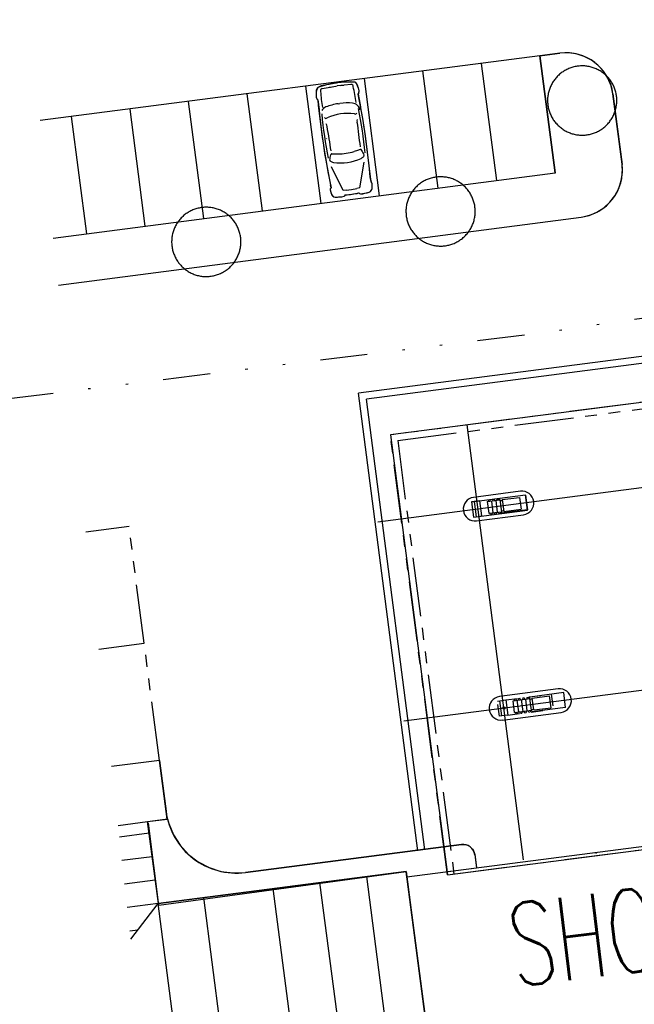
# Model space of a CAD drawing. Extents: x 446005 to 446745, y 447032 to 448234.
# Tile 52 of 127: x 446254 to 446280, y 447320 to 447361. Entities that reach past the tile are written whole.
import ezdxf

# ---------------------------------------------------------------- set-up
doc = ezdxf.new("R2010")
doc.units = 0
doc.header["$LTSCALE"] = 2
doc.header["$MEASUREMENT"] = 0
for name, pattern in [('ACAD_ISO07W100', [0.5, 0.25, -0.25]), ('AUSGEZOGEN', [0]), ('GETRENNTX3', [3.25, 1, -0.75, 0, -0.75, 0, -0.75]), ('PHANTOM', [2.5, 1.25, -0.25, 0.25, -0.25, 0.25, -0.25])]:
    doc.linetypes.add(name, pattern=pattern)
for name, color, linetype in [('DB-Autohof', 15, 'CONTINUOUS'), ('FBRTOP', 250, 'AUSGEZOGEN'), ('TELEKOM', 4, 'GETRENNTX3')]:
    doc.layers.add(name, color=color, linetype=linetype)
doc.styles.add('ROMANS', font='romans.shx', dxfattribs={"width": 0.8})

msp = doc.modelspace()

# ---------------------------------------------------------------- linework, layer by layer
at = {"layer": 'DB-Autohof', "linetype": 'Continuous'}
for p, q in [((446275.608, 447359.89), (446254.471, 447357.143)), ((446276.46, 447360.001), (446275.608, 447359.89)), ((446275.608, 447359.89), (446276.46, 447360.001)), ((446275.608, 447359.891), (446276.252, 447354.932)), ((446276.253, 447354.933), (446275.608, 447359.89)), ((446275.608, 447359.89), (446276.253, 447354.923)), ((446276.808, 447360.015), (446276.46, 447360.001)), ((446277.154, 447359.969), (446276.808, 447360.015)), ((446277.486, 447359.864), (446277.154, 447359.969)), ((446277.795, 447359.702), (446277.486, 447359.864)), ((446273.129, 447359.567), (446273.773, 447354.61)), ((446276.751, 447359.307), (446276.71, 447359.286)), ((446276.793, 447359.327), (446276.751, 447359.307)), ((446276.835, 447359.346), (446276.793, 447359.327)), ((446276.878, 447359.363), (446276.835, 447359.346)), ((446276.921, 447359.379), (446276.878, 447359.363)), ((446276.965, 447359.393), (446276.921, 447359.379)), ((446277.009, 447359.406), (446276.965, 447359.393)), ((446277.053, 447359.418), (446277.009, 447359.406)), ((446277.098, 447359.428), (446277.053, 447359.418)), ((446277.143, 447359.437), (446277.098, 447359.428)), ((446277.189, 447359.444), (446277.143, 447359.437)), ((446277.234, 447359.45), (446277.189, 447359.444)), ((446277.28, 447359.455), (446277.234, 447359.45)), ((446277.326, 447359.458), (446277.28, 447359.455)), ((446277.372, 447359.46), (446277.326, 447359.458)), ((446277.418, 447359.46), (446277.372, 447359.46)), ((446277.464, 447359.459), (446277.418, 447359.46)), ((446277.51, 447359.456), (446277.464, 447359.459)), ((446277.556, 447359.452), (446277.51, 447359.456)), ((446277.602, 447359.446), (446277.556, 447359.452)), ((446277.647, 447359.439), (446277.602, 447359.446)), ((446277.692, 447359.431), (446277.647, 447359.439)), ((446277.737, 447359.421), (446277.692, 447359.431)), ((446277.782, 447359.41), (446277.737, 447359.421)), ((446277.826, 447359.397), (446277.782, 447359.41)), ((446278.071, 447359.49), (446277.795, 447359.702)), ((446277.87, 447359.383), (446277.826, 447359.397)), ((446277.914, 447359.368), (446277.87, 447359.383)), ((446277.957, 447359.351), (446277.914, 447359.368)), ((446277.999, 447359.333), (446277.957, 447359.351)), ((446278.041, 447359.314), (446277.999, 447359.333)), ((446278.082, 447359.293), (446278.041, 447359.314)), ((446278.306, 447359.232), (446278.071, 447359.49)), ((446278.122, 447359.271), (446278.082, 447359.293)), ((446268.17, 447358.923), (446268.815, 447353.966)), ((446270.65, 447359.245), (446271.294, 447354.288)), ((446276.254, 447358.905), (446276.226, 447358.869)), ((446276.283, 447358.941), (446276.254, 447358.905)), ((446276.313, 447358.975), (446276.283, 447358.941)), ((446276.345, 447359.009), (446276.313, 447358.975)), ((446276.377, 447359.042), (446276.345, 447359.009)), ((446276.411, 447359.074), (446276.377, 447359.042)), ((446276.445, 447359.104), (446276.411, 447359.074)), ((446276.48, 447359.134), (446276.445, 447359.104)), ((446276.517, 447359.162), (446276.48, 447359.134)), ((446276.554, 447359.189), (446276.517, 447359.162)), ((446276.592, 447359.215), (446276.554, 447359.189)), ((446276.63, 447359.24), (446276.592, 447359.215)), ((446276.67, 447359.264), (446276.63, 447359.24)), ((446276.71, 447359.286), (446276.67, 447359.264)), ((446278.162, 447359.248), (446278.122, 447359.271)), ((446278.201, 447359.223), (446278.162, 447359.248)), ((446278.239, 447359.198), (446278.201, 447359.223)), ((446278.277, 447359.171), (446278.239, 447359.198)), ((446278.313, 447359.143), (446278.277, 447359.171)), ((446278.493, 447358.938), (446278.306, 447359.232)), ((446278.349, 447359.113), (446278.313, 447359.143)), ((446278.383, 447359.083), (446278.349, 447359.113)), ((446278.417, 447359.052), (446278.383, 447359.083)), ((446278.45, 447359.019), (446278.417, 447359.052)), ((446278.481, 447358.986), (446278.45, 447359.019)), ((446278.512, 447358.952), (446278.481, 447358.986)), ((446278.626, 447358.616), (446278.493, 447358.938)), ((446278.542, 447358.916), (446278.512, 447358.952)), ((446278.57, 447358.88), (446278.542, 447358.916)), ((446278.597, 447358.843), (446278.57, 447358.88)), ((446265.691, 447358.601), (446266.336, 447353.643)), ((446266.167, 447358.471), (446266.143, 447358.352)), ((446266.214, 447358.549), (446266.167, 447358.471)), ((446266.181, 447358.515), (446266.214, 447358.549)), ((446266.356, 447358.623), (446266.214, 447358.549)), ((446267.143, 447358.762), (446266.356, 447358.623)), ((446266.396, 447358.498), (446266.978, 447358.603)), ((446266.961, 447358.737), (446267.01, 447358.744)), ((446266.978, 447358.603), (446267.031, 447358.61)), ((446267.619, 447358.676), (446267.031, 447358.61)), ((446267.778, 447358.776), (446267.143, 447358.762)), ((446267.821, 447358.753), (446267.778, 447358.776)), ((446267.9, 447358.617), (446267.821, 447358.753)), ((446267.933, 447358.515), (446267.9, 447358.617)), ((446267.958, 447358.4), (446267.933, 447358.515)), ((446276.013, 447358.462), (446275.999, 447358.419)), ((446276.029, 447358.506), (446276.013, 447358.462)), ((446276.046, 447358.549), (446276.029, 447358.506)), ((446276.064, 447358.591), (446276.046, 447358.549)), ((446276.083, 447358.633), (446276.064, 447358.591)), ((446276.104, 447358.674), (446276.083, 447358.633)), ((446276.126, 447358.714), (446276.104, 447358.674)), ((446276.149, 447358.754), (446276.126, 447358.714)), ((446276.173, 447358.793), (446276.149, 447358.754)), ((446276.199, 447358.831), (446276.173, 447358.793)), ((446276.226, 447358.869), (446276.199, 447358.831)), ((446278.623, 447358.805), (446278.597, 447358.843)), ((446278.648, 447358.766), (446278.623, 447358.805)), ((446278.701, 447358.275), (446278.626, 447358.616)), ((446278.672, 447358.727), (446278.648, 447358.766)), ((446278.694, 447358.687), (446278.672, 447358.727)), ((446278.715, 447358.646), (446278.694, 447358.687)), ((446278.735, 447358.604), (446278.715, 447358.646)), ((446278.754, 447358.562), (446278.735, 447358.604)), ((446278.771, 447358.519), (446278.754, 447358.562)), ((446278.787, 447358.476), (446278.771, 447358.519)), ((446278.801, 447358.432), (446278.787, 447358.476)), ((446263.212, 447358.279), (446263.857, 447353.321)), ((446266.143, 447358.352), (446266.149, 447358.138)), ((446266.149, 447358.138), (446266.174, 447358.069)), ((446266.174, 447358.069), (446266.215, 447358.018)), ((446267.929, 447358.267), (446267.957, 447358.333)), ((446268.117, 447357.231), (446267.929, 447358.267)), ((446267.957, 447358.333), (446267.958, 447358.4)), ((446275.938, 447358.056), (446275.937, 447358.01)), ((446275.941, 447358.102), (446275.938, 447358.056)), ((446275.945, 447358.148), (446275.941, 447358.102)), ((446275.95, 447358.194), (446275.945, 447358.148)), ((446275.957, 447358.239), (446275.95, 447358.194)), ((446275.966, 447358.285), (446275.957, 447358.239)), ((446275.976, 447358.33), (446275.966, 447358.285)), ((446275.987, 447358.374), (446275.976, 447358.33)), ((446275.999, 447358.419), (446275.987, 447358.374)), ((446279.087, 447355.3), (446278.701, 447358.275)), ((446278.701, 447358.275), (446279.089, 447355.291)), ((446278.701, 447358.275), (446278.701, 447358.275)), ((446278.814, 447358.388), (446278.801, 447358.432)), ((446278.826, 447358.343), (446278.814, 447358.388)), ((446278.836, 447358.299), (446278.826, 447358.343)), ((446278.845, 447358.253), (446278.836, 447358.299)), ((446278.852, 447358.208), (446278.845, 447358.253)), ((446278.858, 447358.162), (446278.852, 447358.208)), ((446278.863, 447358.117), (446278.858, 447358.162)), ((446278.866, 447358.071), (446278.863, 447358.117)), ((446278.868, 447358.025), (446278.866, 447358.071)), ((446258.254, 447357.634), (446258.898, 447352.677)), ((446260.733, 447357.956), (446261.377, 447352.999)), ((446266.215, 447358.018), (446266.267, 447357.61)), ((446267.072, 447357.861), (446267.152, 447357.873)), ((446275.937, 447358.01), (446275.937, 447357.964)), ((446275.937, 447357.964), (446275.939, 447357.918)), ((446275.939, 447357.918), (446275.942, 447357.872)), ((446275.942, 447357.872), (446275.946, 447357.827)), ((446275.946, 447357.827), (446275.952, 447357.781)), ((446275.952, 447357.781), (446275.96, 447357.735)), ((446275.96, 447357.735), (446275.969, 447357.69)), ((446275.969, 447357.69), (446275.979, 447357.645)), ((446275.979, 447357.645), (446275.991, 447357.601)), ((446278.818, 447357.615), (446278.829, 447357.659)), ((446278.829, 447357.659), (446278.839, 447357.704)), ((446278.839, 447357.704), (446278.847, 447357.749)), ((446278.847, 447357.749), (446278.854, 447357.795)), ((446278.854, 447357.795), (446278.86, 447357.841)), ((446278.86, 447357.841), (446278.864, 447357.887)), ((446278.864, 447357.887), (446278.867, 447357.933)), ((446278.867, 447357.933), (446278.868, 447357.979)), ((446278.868, 447357.979), (446278.868, 447358.025)), ((446255.775, 447357.312), (446256.419, 447352.354)), ((446266.267, 447357.61), (446266.286, 447357.394)), ((446266.286, 447357.394), (446266.37, 447356.679)), ((446266.553, 447357.24), (446266.614, 447357.257)), ((446268.226, 447356.506), (446268.117, 447357.231)), ((446275.991, 447357.601), (446276.004, 447357.557)), ((446276.004, 447357.557), (446276.018, 447357.513)), ((446276.018, 447357.513), (446276.034, 447357.47)), ((446276.034, 447357.47), (446276.051, 447357.427)), ((446276.051, 447357.427), (446276.069, 447357.385)), ((446276.069, 447357.385), (446276.089, 447357.343)), ((446276.089, 447357.343), (446276.11, 447357.302)), ((446276.11, 447357.302), (446276.133, 447357.262)), ((446276.133, 447357.262), (446276.156, 447357.223)), ((446276.156, 447357.223), (446276.181, 447357.184)), ((446278.631, 447357.196), (446278.656, 447357.235)), ((446278.656, 447357.235), (446278.679, 447357.274)), ((446278.679, 447357.274), (446278.701, 447357.315)), ((446278.701, 447357.315), (446278.722, 447357.356)), ((446278.722, 447357.356), (446278.741, 447357.398)), ((446278.741, 447357.398), (446278.759, 447357.44)), ((446278.759, 447357.44), (446278.776, 447357.483)), ((446278.776, 447357.483), (446278.791, 447357.526)), ((446278.791, 447357.526), (446278.805, 447357.57)), ((446278.805, 447357.57), (446278.818, 447357.615)), ((446276.181, 447357.184), (446276.207, 447357.146)), ((446276.207, 447357.146), (446276.235, 447357.109)), ((446276.235, 447357.109), (446276.263, 447357.073)), ((446276.263, 447357.073), (446276.292, 447357.037)), ((446276.292, 447357.037), (446276.323, 447357.003)), ((446276.323, 447357.003), (446276.355, 447356.969)), ((446276.355, 447356.969), (446276.387, 447356.937)), ((446276.387, 447356.937), (446276.421, 447356.906)), ((446276.421, 447356.906), (446276.456, 447356.875)), ((446276.456, 447356.875), (446276.492, 447356.846)), ((446276.492, 447356.846), (446276.528, 447356.818)), ((446276.528, 447356.818), (446276.565, 447356.791)), ((446278.213, 447356.773), (446278.251, 447356.799)), ((446278.251, 447356.799), (446278.288, 447356.827)), ((446278.288, 447356.827), (446278.324, 447356.855)), ((446278.324, 447356.855), (446278.36, 447356.885)), ((446278.36, 447356.885), (446278.394, 447356.915)), ((446278.394, 447356.915), (446278.427, 447356.947)), ((446278.427, 447356.947), (446278.46, 447356.98)), ((446278.46, 447356.98), (446278.491, 447357.013)), ((446278.491, 447357.013), (446278.521, 447357.048)), ((446278.521, 447357.048), (446278.551, 447357.084)), ((446278.551, 447357.084), (446278.579, 447357.12)), ((446278.579, 447357.12), (446278.605, 447357.158)), ((446278.605, 447357.158), (446278.631, 447357.196)), ((446266.37, 447356.679), (446266.5, 447355.81)), ((446266.599, 447356.379), (446266.585, 447356.385)), ((446268.468, 447354.538), (446268.226, 447356.506)), ((446276.565, 447356.791), (446276.604, 447356.766)), ((446276.604, 447356.766), (446276.643, 447356.741)), ((446276.643, 447356.741), (446276.682, 447356.718)), ((446276.682, 447356.718), (446276.723, 447356.696)), ((446276.723, 447356.696), (446276.764, 447356.675)), ((446276.764, 447356.675), (446276.806, 447356.656)), ((446276.806, 447356.656), (446276.848, 447356.638)), ((446276.848, 447356.638), (446276.891, 447356.621)), ((446276.891, 447356.621), (446276.934, 447356.606)), ((446276.934, 447356.606), (446276.978, 447356.592)), ((446276.978, 447356.592), (446277.022, 447356.579)), ((446277.022, 447356.579), (446277.067, 447356.568)), ((446277.067, 447356.568), (446277.112, 447356.558)), ((446277.112, 447356.558), (446277.157, 447356.549)), ((446277.157, 447356.549), (446277.203, 447356.542)), ((446277.203, 447356.542), (446277.249, 447356.537)), ((446277.249, 447356.537), (446277.294, 447356.533)), ((446277.294, 447356.533), (446277.34, 447356.53)), ((446277.34, 447356.53), (446277.386, 447356.529)), ((446277.386, 447356.529), (446277.432, 447356.529)), ((446277.432, 447356.529), (446277.478, 447356.531)), ((446277.478, 447356.531), (446277.524, 447356.534)), ((446277.524, 447356.534), (446277.57, 447356.538)), ((446277.57, 447356.538), (446277.616, 447356.544)), ((446277.616, 447356.544), (446277.661, 447356.552)), ((446277.661, 447356.552), (446277.706, 447356.561)), ((446277.706, 447356.561), (446277.751, 447356.571)), ((446277.751, 447356.571), (446277.796, 447356.583)), ((446277.796, 447356.583), (446277.84, 447356.596)), ((446277.84, 447356.596), (446277.884, 447356.61)), ((446277.884, 447356.61), (446277.927, 447356.626)), ((446277.927, 447356.626), (446277.97, 447356.643)), ((446277.97, 447356.643), (446278.012, 447356.662)), ((446278.012, 447356.662), (446278.053, 447356.681)), ((446278.053, 447356.681), (446278.094, 447356.703)), ((446278.094, 447356.703), (446278.135, 447356.725)), ((446278.135, 447356.725), (446278.174, 447356.749)), ((446278.174, 447356.749), (446278.213, 447356.773)), ((446266.5, 447355.81), (446266.577, 447355.336)), ((446266.81, 447355.743), (446266.921, 447355.739)), ((446266.921, 447355.739), (446267.076, 447355.74)), ((446267.9, 447355.881), (446267.752, 447355.838)), ((446268.006, 447355.916), (446267.9, 447355.881)), ((446266.577, 447355.336), (446266.636, 447354.977)), ((446267.285, 447354.193), (446266.79, 447355.187)), ((446267.992, 447354.296), (446268.183, 447355.39)), ((446279.102, 447354.952), (446279.087, 447355.3)), ((446255.02, 447352.174), (446276.253, 447354.933)), ((446266.636, 447354.977), (446266.778, 447354.304)), ((446271.017, 447354.712), (446270.973, 447354.699)), ((446271.061, 447354.724), (446271.017, 447354.712)), ((446271.106, 447354.734), (446271.061, 447354.724)), ((446271.151, 447354.743), (446271.106, 447354.734)), ((446271.197, 447354.751), (446271.151, 447354.743)), ((446271.243, 447354.757), (446271.197, 447354.751)), ((446271.288, 447354.761), (446271.243, 447354.757)), ((446271.334, 447354.764), (446271.288, 447354.761)), ((446271.38, 447354.766), (446271.334, 447354.764)), ((446271.426, 447354.766), (446271.38, 447354.766)), ((446271.472, 447354.765), (446271.426, 447354.766)), ((446271.518, 447354.762), (446271.472, 447354.765)), ((446271.564, 447354.758), (446271.518, 447354.762)), ((446271.61, 447354.753), (446271.564, 447354.758)), ((446271.655, 447354.746), (446271.61, 447354.753)), ((446271.701, 447354.737), (446271.655, 447354.746)), ((446271.746, 447354.728), (446271.701, 447354.737)), ((446271.79, 447354.716), (446271.746, 447354.728)), ((446271.835, 447354.704), (446271.79, 447354.716)), ((446279.056, 447354.607), (446279.102, 447354.952)), ((446266.778, 447354.304), (446266.75, 447354.415)), ((446266.778, 447354.304), (446266.759, 447354.289)), ((446266.759, 447354.289), (446266.778, 447354.304)), ((446267.992, 447354.296), (446267.865, 447354.266)), ((446268.442, 447354.661), (446268.468, 447354.538)), ((446268.495, 447354.508), (446268.468, 447354.538)), ((446268.511, 447354.469), (446268.495, 447354.508)), ((446268.512, 447354.272), (446268.511, 447354.469)), ((446270.353, 447354.316), (446270.322, 447354.282)), ((446270.385, 447354.348), (446270.353, 447354.316)), ((446270.419, 447354.38), (446270.385, 447354.348)), ((446270.453, 447354.411), (446270.419, 447354.38)), ((446270.489, 447354.44), (446270.453, 447354.411)), ((446270.525, 447354.468), (446270.489, 447354.44)), ((446270.562, 447354.496), (446270.525, 447354.468)), ((446270.6, 447354.522), (446270.562, 447354.496)), ((446270.639, 447354.547), (446270.6, 447354.522)), ((446270.678, 447354.57), (446270.639, 447354.547)), ((446270.718, 447354.593), (446270.678, 447354.57)), ((446270.759, 447354.614), (446270.718, 447354.593)), ((446270.801, 447354.634), (446270.759, 447354.614)), ((446270.843, 447354.652), (446270.801, 447354.634)), ((446270.886, 447354.669), (446270.843, 447354.652)), ((446270.929, 447354.685), (446270.886, 447354.669)), ((446270.973, 447354.699), (446270.929, 447354.685)), ((446271.878, 447354.69), (446271.835, 447354.704)), ((446271.922, 447354.674), (446271.878, 447354.69)), ((446271.965, 447354.657), (446271.922, 447354.674)), ((446272.007, 447354.639), (446271.965, 447354.657)), ((446272.049, 447354.62), (446272.007, 447354.639)), ((446272.09, 447354.599), (446272.049, 447354.62)), ((446272.13, 447354.577), (446272.09, 447354.599)), ((446272.17, 447354.554), (446272.13, 447354.577)), ((446272.209, 447354.53), (446272.17, 447354.554)), ((446272.247, 447354.504), (446272.209, 447354.53)), ((446272.285, 447354.477), (446272.247, 447354.504)), ((446272.321, 447354.449), (446272.285, 447354.477)), ((446272.357, 447354.42), (446272.321, 447354.449)), ((446272.392, 447354.39), (446272.357, 447354.42)), ((446272.425, 447354.358), (446272.392, 447354.39)), ((446272.458, 447354.326), (446272.425, 447354.358)), ((446272.49, 447354.292), (446272.458, 447354.326)), ((446272.52, 447354.258), (446272.49, 447354.292)), ((446278.951, 447354.274), (446279.056, 447354.607)), ((446266.748, 447354.266), (446266.738, 447354.231)), ((446266.738, 447354.231), (446266.738, 447354.212)), ((446266.738, 447354.212), (446266.772, 447354.093)), ((446266.759, 447354.289), (446266.748, 447354.266)), ((446266.772, 447354.093), (446266.789, 447354.037)), ((446266.789, 447354.037), (446266.801, 447354.006)), ((446266.801, 447354.006), (446266.83, 447353.965)), ((446266.83, 447353.965), (446266.86, 447353.94)), ((446266.86, 447353.94), (446266.896, 447353.921)), ((446266.896, 447353.921), (446266.949, 447353.911)), ((446266.949, 447353.911), (446267.084, 447353.912)), ((446267.084, 447353.912), (446267.199, 447353.921)), ((446267.199, 447353.921), (446267.328, 447353.94)), ((446267.415, 447354.201), (446267.285, 447354.193)), ((446267.328, 447353.94), (446267.364, 447353.971)), ((446267.364, 447353.971), (446267.387, 447354)), ((446267.387, 447354), (446267.66, 447354.031)), ((446267.415, 447354.201), (446267.64, 447354.23)), ((446267.64, 447354.23), (446267.865, 447354.266)), ((446267.66, 447354.031), (446267.949, 447354.082)), ((446267.949, 447354.082), (446267.982, 447354.059)), ((446267.982, 447354.059), (446268.022, 447354.041)), ((446268.022, 447354.041), (446268.191, 447354.067)), ((446268.191, 447354.067), (446268.394, 447354.121)), ((446268.394, 447354.121), (446268.443, 447354.147)), ((446268.443, 447354.147), (446268.479, 447354.184)), ((446268.479, 447354.184), (446268.501, 447354.224)), ((446268.501, 447354.224), (446268.512, 447354.272)), ((446270.072, 447353.897), (446270.054, 447353.855)), ((446270.091, 447353.939), (446270.072, 447353.897)), ((446270.112, 447353.98), (446270.091, 447353.939)), ((446270.134, 447354.021), (446270.112, 447353.98)), ((446270.157, 447354.06), (446270.134, 447354.021)), ((446270.182, 447354.099), (446270.157, 447354.06)), ((446270.207, 447354.138), (446270.182, 447354.099)), ((446270.234, 447354.175), (446270.207, 447354.138)), ((446270.262, 447354.212), (446270.234, 447354.175)), ((446270.291, 447354.247), (446270.262, 447354.212)), ((446270.322, 447354.282), (446270.291, 447354.247)), ((446272.55, 447354.223), (446272.52, 447354.258)), ((446272.578, 447354.186), (446272.55, 447354.223)), ((446272.605, 447354.149), (446272.578, 447354.186)), ((446272.631, 447354.111), (446272.605, 447354.149)), ((446272.656, 447354.073), (446272.631, 447354.111)), ((446272.68, 447354.033), (446272.656, 447354.073)), ((446272.702, 447353.993), (446272.68, 447354.033)), ((446272.723, 447353.952), (446272.702, 447353.993)), ((446272.743, 447353.91), (446272.723, 447353.952)), ((446272.762, 447353.868), (446272.743, 447353.91)), ((446278.576, 447353.689), (446278.789, 447353.965)), ((446278.789, 447353.965), (446278.951, 447354.274)), ((446261.28, 447353.462), (446261.235, 447353.454)), ((446261.326, 447353.468), (446261.28, 447353.462)), ((446261.372, 447353.472), (446261.326, 447353.468)), ((446261.418, 447353.475), (446261.372, 447353.472)), ((446261.464, 447353.477), (446261.418, 447353.475)), ((446261.51, 447353.477), (446261.464, 447353.477)), ((446261.556, 447353.476), (446261.51, 447353.477)), ((446261.602, 447353.473), (446261.556, 447353.476)), ((446261.648, 447353.469), (446261.602, 447353.473)), ((446261.693, 447353.464), (446261.648, 447353.469)), ((446261.739, 447353.457), (446261.693, 447353.464)), ((446269.958, 447353.5), (446269.953, 447353.454)), ((446269.965, 447353.546), (446269.958, 447353.5)), ((446269.974, 447353.591), (446269.965, 447353.546)), ((446269.984, 447353.636), (446269.974, 447353.591)), ((446269.995, 447353.681), (446269.984, 447353.636)), ((446270.008, 447353.725), (446269.995, 447353.681)), ((446270.022, 447353.769), (446270.008, 447353.725)), ((446270.037, 447353.812), (446270.022, 447353.769)), ((446270.054, 447353.855), (446270.037, 447353.812)), ((446272.779, 447353.825), (446272.762, 447353.868)), ((446272.795, 447353.782), (446272.779, 447353.825)), ((446272.809, 447353.739), (446272.795, 447353.782)), ((446272.822, 447353.694), (446272.809, 447353.739)), ((446272.834, 447353.65), (446272.822, 447353.694)), ((446272.844, 447353.605), (446272.834, 447353.65)), ((446272.853, 447353.56), (446272.844, 447353.605)), ((446272.86, 447353.514), (446272.853, 447353.56)), ((446272.866, 447353.469), (446272.86, 447353.514)), ((446272.871, 447353.423), (446272.866, 447353.469)), ((446278.319, 447353.454), (446278.576, 447353.689)), ((446255.239, 447350.186), (446277.362, 447353.059)), ((446260.469, 447353.059), (446260.436, 447353.027)), ((446260.502, 447353.091), (446260.469, 447353.059)), ((446260.537, 447353.122), (446260.502, 447353.091)), ((446260.572, 447353.151), (446260.537, 447353.122)), ((446260.608, 447353.18), (446260.572, 447353.151)), ((446260.645, 447353.207), (446260.608, 447353.18)), ((446260.683, 447353.233), (446260.645, 447353.207)), ((446260.722, 447353.258), (446260.683, 447353.233)), ((446260.762, 447353.281), (446260.722, 447353.258)), ((446260.802, 447353.304), (446260.762, 447353.281)), ((446260.843, 447353.325), (446260.802, 447353.304)), ((446260.884, 447353.345), (446260.843, 447353.325)), ((446260.926, 447353.363), (446260.884, 447353.345)), ((446260.969, 447353.38), (446260.926, 447353.363)), ((446261.012, 447353.396), (446260.969, 447353.38)), ((446261.056, 447353.41), (446261.012, 447353.396)), ((446261.1, 447353.424), (446261.056, 447353.41)), ((446261.145, 447353.435), (446261.1, 447353.424)), ((446261.19, 447353.445), (446261.145, 447353.435)), ((446261.235, 447353.454), (446261.19, 447353.445)), ((446261.784, 447353.448), (446261.739, 447353.457)), ((446261.829, 447353.439), (446261.784, 447353.448)), ((446261.874, 447353.427), (446261.829, 447353.439)), ((446261.918, 447353.415), (446261.874, 447353.427)), ((446261.962, 447353.401), (446261.918, 447353.415)), ((446262.005, 447353.385), (446261.962, 447353.401)), ((446262.048, 447353.369), (446262.005, 447353.385)), ((446262.09, 447353.35), (446262.048, 447353.369)), ((446262.132, 447353.331), (446262.09, 447353.35)), ((446262.173, 447353.31), (446262.132, 447353.331)), ((446262.214, 447353.288), (446262.173, 447353.31)), ((446262.254, 447353.265), (446262.214, 447353.288)), ((446262.293, 447353.241), (446262.254, 447353.265)), ((446262.331, 447353.215), (446262.293, 447353.241)), ((446262.368, 447353.188), (446262.331, 447353.215)), ((446262.405, 447353.16), (446262.368, 447353.188)), ((446262.44, 447353.131), (446262.405, 447353.16)), ((446262.475, 447353.101), (446262.44, 447353.131)), ((446262.509, 447353.069), (446262.475, 447353.101)), ((446262.541, 447353.037), (446262.509, 447353.069)), ((446269.946, 447353.363), (446269.945, 447353.317)), ((446269.945, 447353.317), (446269.945, 447353.271)), ((446269.945, 447353.271), (446269.947, 447353.225)), ((446269.949, 447353.409), (446269.946, 447353.363)), ((446269.947, 447353.225), (446269.95, 447353.179)), ((446269.953, 447353.454), (446269.949, 447353.409)), ((446269.95, 447353.179), (446269.954, 447353.133)), ((446269.954, 447353.133), (446269.96, 447353.087)), ((446269.96, 447353.087), (446269.968, 447353.042)), ((446269.968, 447353.042), (446269.977, 447352.997)), ((446272.847, 447353.011), (446272.855, 447353.056)), ((446272.855, 447353.056), (446272.862, 447353.101)), ((446272.862, 447353.101), (446272.868, 447353.147)), ((446272.868, 447353.147), (446272.872, 447353.193)), ((446272.874, 447353.377), (446272.871, 447353.423)), ((446272.872, 447353.193), (446272.875, 447353.239)), ((446272.876, 447353.331), (446272.874, 447353.377)), ((446272.875, 447353.239), (446272.876, 447353.285)), ((446272.876, 447353.285), (446272.876, 447353.331)), ((446277.362, 447353.059), (446277.702, 447353.134)), ((446277.702, 447353.134), (446278.025, 447353.267)), ((446278.025, 447353.267), (446278.319, 447353.454)), ((446260.175, 447352.65), (446260.155, 447352.608)), ((446260.195, 447352.691), (446260.175, 447352.65)), ((446260.217, 447352.732), (446260.195, 447352.691)), ((446260.241, 447352.771), (446260.217, 447352.732)), ((446260.265, 447352.81), (446260.241, 447352.771)), ((446260.291, 447352.849), (446260.265, 447352.81)), ((446260.318, 447352.886), (446260.291, 447352.849)), ((446260.346, 447352.923), (446260.318, 447352.886)), ((446260.375, 447352.958), (446260.346, 447352.923)), ((446260.405, 447352.993), (446260.375, 447352.958)), ((446260.436, 447353.027), (446260.405, 447352.993)), ((446262.573, 447353.003), (446262.541, 447353.037)), ((446262.604, 447352.969), (446262.573, 447353.003)), ((446262.633, 447352.934), (446262.604, 447352.969)), ((446262.662, 447352.897), (446262.633, 447352.934)), ((446262.689, 447352.86), (446262.662, 447352.897)), ((446262.715, 447352.822), (446262.689, 447352.86)), ((446262.74, 447352.784), (446262.715, 447352.822)), ((446262.763, 447352.744), (446262.74, 447352.784)), ((446262.786, 447352.704), (446262.763, 447352.744)), ((446262.807, 447352.663), (446262.786, 447352.704)), ((446262.827, 447352.621), (446262.807, 447352.663)), ((446269.977, 447352.997), (446269.987, 447352.952)), ((446269.987, 447352.952), (446269.999, 447352.907)), ((446269.999, 447352.907), (446270.012, 447352.863)), ((446270.012, 447352.863), (446270.026, 447352.819)), ((446270.026, 447352.819), (446270.042, 447352.776)), ((446270.042, 447352.776), (446270.059, 447352.733)), ((446270.059, 447352.733), (446270.078, 447352.691)), ((446270.078, 447352.691), (446270.097, 447352.65)), ((446270.097, 447352.65), (446270.119, 447352.609)), ((446272.709, 447352.621), (446272.73, 447352.662)), ((446272.73, 447352.662), (446272.749, 447352.704)), ((446272.749, 447352.704), (446272.767, 447352.746)), ((446272.767, 447352.746), (446272.784, 447352.789)), ((446272.784, 447352.789), (446272.799, 447352.833)), ((446272.799, 447352.833), (446272.813, 447352.877)), ((446272.813, 447352.877), (446272.826, 447352.921)), ((446272.826, 447352.921), (446272.837, 447352.966)), ((446272.837, 447352.966), (446272.847, 447353.011)), ((446260.042, 447352.211), (446260.036, 447352.166)), ((446260.049, 447352.257), (446260.042, 447352.211)), ((446260.057, 447352.302), (446260.049, 447352.257)), ((446260.067, 447352.347), (446260.057, 447352.302)), ((446260.078, 447352.392), (446260.067, 447352.347)), ((446260.091, 447352.436), (446260.078, 447352.392)), ((446260.105, 447352.48), (446260.091, 447352.436)), ((446260.12, 447352.523), (446260.105, 447352.48)), ((446260.137, 447352.566), (446260.12, 447352.523)), ((446260.155, 447352.608), (446260.137, 447352.566)), ((446262.845, 447352.579), (446262.827, 447352.621)), ((446262.862, 447352.537), (446262.845, 447352.579)), ((446262.878, 447352.493), (446262.862, 447352.537)), ((446262.893, 447352.45), (446262.878, 447352.493)), ((446262.906, 447352.405), (446262.893, 447352.45)), ((446262.917, 447352.361), (446262.906, 447352.405)), ((446262.928, 447352.316), (446262.917, 447352.361)), ((446262.936, 447352.271), (446262.928, 447352.316)), ((446262.944, 447352.225), (446262.936, 447352.271)), ((446262.95, 447352.18), (446262.944, 447352.225)), ((446270.119, 447352.609), (446270.141, 447352.568)), ((446270.141, 447352.568), (446270.165, 447352.529)), ((446270.165, 447352.529), (446270.189, 447352.49)), ((446270.189, 447352.49), (446270.215, 447352.452)), ((446270.215, 447352.452), (446270.243, 447352.415)), ((446270.243, 447352.415), (446270.271, 447352.379)), ((446270.271, 447352.379), (446270.301, 447352.344)), ((446270.301, 447352.344), (446270.331, 447352.309)), ((446270.331, 447352.309), (446270.363, 447352.276)), ((446270.363, 447352.276), (446270.396, 447352.243)), ((446270.396, 447352.243), (446270.429, 447352.212)), ((446270.429, 447352.212), (446270.464, 447352.182)), ((446272.368, 447352.191), (446272.402, 447352.222)), ((446272.402, 447352.222), (446272.435, 447352.253)), ((446272.435, 447352.253), (446272.468, 447352.286)), ((446272.468, 447352.286), (446272.499, 447352.32)), ((446272.499, 447352.32), (446272.53, 447352.354)), ((446272.53, 447352.354), (446272.559, 447352.39)), ((446272.559, 447352.39), (446272.587, 447352.427)), ((446272.587, 447352.427), (446272.614, 447352.464)), ((446272.614, 447352.464), (446272.639, 447352.502)), ((446272.639, 447352.502), (446272.664, 447352.541)), ((446272.664, 447352.541), (446272.687, 447352.581)), ((446272.687, 447352.581), (446272.709, 447352.621)), ((446260.03, 447352.074), (446260.028, 447352.028)), ((446260.028, 447352.028), (446260.029, 447351.982)), ((446260.029, 447351.982), (446260.03, 447351.936)), ((446260.032, 447352.12), (446260.03, 447352.074)), ((446260.03, 447351.936), (446260.033, 447351.89)), ((446260.036, 447352.166), (446260.032, 447352.12)), ((446260.033, 447351.89), (446260.038, 447351.844)), ((446260.038, 447351.844), (446260.044, 447351.798)), ((446260.044, 447351.798), (446260.051, 447351.753)), ((446262.939, 447351.767), (446262.946, 447351.812)), ((446262.946, 447351.812), (446262.951, 447351.858)), ((446262.954, 447352.134), (446262.95, 447352.18)), ((446262.951, 447351.858), (446262.955, 447351.904)), ((446262.957, 447352.088), (446262.954, 447352.134)), ((446262.955, 447351.904), (446262.958, 447351.95)), ((446262.959, 447352.042), (446262.957, 447352.088)), ((446262.958, 447351.95), (446262.959, 447351.996)), ((446262.959, 447351.996), (446262.959, 447352.042)), ((446270.464, 447352.182), (446270.5, 447352.153)), ((446270.5, 447352.153), (446270.536, 447352.124)), ((446270.536, 447352.124), (446270.574, 447352.098)), ((446270.574, 447352.098), (446270.612, 447352.072)), ((446270.612, 447352.072), (446270.651, 447352.047)), ((446270.651, 447352.047), (446270.691, 447352.024)), ((446270.691, 447352.024), (446270.731, 447352.002)), ((446270.731, 447352.002), (446270.772, 447351.981)), ((446270.772, 447351.981), (446270.814, 447351.962)), ((446270.814, 447351.962), (446270.856, 447351.944)), ((446270.856, 447351.944), (446270.899, 447351.927)), ((446270.899, 447351.927), (446270.942, 447351.912)), ((446270.942, 447351.912), (446270.986, 447351.898)), ((446270.986, 447351.898), (446271.031, 447351.885)), ((446271.031, 447351.885), (446271.075, 447351.874)), ((446271.075, 447351.874), (446271.12, 447351.864)), ((446271.12, 447351.864), (446271.165, 447351.856)), ((446271.165, 447351.856), (446271.211, 447351.849)), ((446271.211, 447351.849), (446271.257, 447351.843)), ((446271.257, 447351.843), (446271.303, 447351.839)), ((446271.303, 447351.839), (446271.349, 447351.836)), ((446271.349, 447351.836), (446271.395, 447351.835)), ((446271.395, 447351.835), (446271.441, 447351.835)), ((446271.441, 447351.835), (446271.487, 447351.837)), ((446271.487, 447351.837), (446271.533, 447351.84)), ((446271.533, 447351.84), (446271.578, 447351.845)), ((446271.578, 447351.845), (446271.624, 447351.851)), ((446271.624, 447351.851), (446271.669, 447351.858)), ((446271.669, 447351.858), (446271.715, 447351.867)), ((446271.715, 447351.867), (446271.76, 447351.877)), ((446271.76, 447351.877), (446271.804, 447351.889)), ((446271.804, 447351.889), (446271.848, 447351.902)), ((446271.848, 447351.902), (446271.892, 447351.917)), ((446271.892, 447351.917), (446271.935, 447351.932)), ((446271.935, 447351.932), (446271.978, 447351.949)), ((446271.978, 447351.949), (446272.02, 447351.968)), ((446272.02, 447351.968), (446272.062, 447351.988)), ((446272.062, 447351.988), (446272.103, 447352.009)), ((446272.103, 447352.009), (446272.143, 447352.031)), ((446272.143, 447352.031), (446272.182, 447352.055)), ((446272.182, 447352.055), (446272.221, 447352.08)), ((446272.221, 447352.08), (446272.259, 447352.106)), ((446272.259, 447352.106), (446272.296, 447352.133)), ((446272.296, 447352.133), (446272.332, 447352.161)), ((446272.332, 447352.161), (446272.368, 447352.191)), ((446260.051, 447351.753), (446260.06, 447351.708)), ((446260.06, 447351.708), (446260.07, 447351.663)), ((446260.07, 447351.663), (446260.082, 447351.618)), ((446260.082, 447351.618), (446260.095, 447351.574)), ((446260.095, 447351.574), (446260.11, 447351.53)), ((446260.11, 447351.53), (446260.125, 447351.487)), ((446260.125, 447351.487), (446260.143, 447351.444)), ((446260.143, 447351.444), (446260.161, 447351.402)), ((446260.161, 447351.402), (446260.181, 447351.361)), ((446262.813, 447351.373), (446262.833, 447351.415)), ((446262.833, 447351.415), (446262.851, 447351.458)), ((446262.851, 447351.458), (446262.867, 447351.5)), ((446262.867, 447351.5), (446262.883, 447351.544)), ((446262.883, 447351.544), (446262.897, 447351.588)), ((446262.897, 447351.588), (446262.909, 447351.632)), ((446262.909, 447351.632), (446262.921, 447351.677)), ((446262.921, 447351.677), (446262.93, 447351.722)), ((446262.93, 447351.722), (446262.939, 447351.767)), ((446260.181, 447351.361), (446260.202, 447351.32)), ((446260.202, 447351.32), (446260.224, 447351.279)), ((446260.224, 447351.279), (446260.248, 447351.24)), ((446260.248, 447351.24), (446260.273, 447351.201)), ((446260.273, 447351.201), (446260.299, 447351.163)), ((446260.299, 447351.163), (446260.326, 447351.126)), ((446260.326, 447351.126), (446260.355, 447351.09)), ((446260.355, 447351.09), (446260.384, 447351.055)), ((446260.384, 447351.055), (446260.415, 447351.02)), ((446260.415, 447351.02), (446260.446, 447350.987)), ((446260.446, 447350.987), (446260.479, 447350.954)), ((446262.485, 447350.933), (446262.519, 447350.964)), ((446262.519, 447350.964), (446262.551, 447350.997)), ((446262.551, 447350.997), (446262.583, 447351.031)), ((446262.583, 447351.031), (446262.613, 447351.065)), ((446262.613, 447351.065), (446262.642, 447351.101)), ((446262.642, 447351.101), (446262.67, 447351.138)), ((446262.67, 447351.138), (446262.697, 447351.175)), ((446262.697, 447351.175), (446262.723, 447351.213)), ((446262.723, 447351.213), (446262.747, 447351.252)), ((446262.747, 447351.252), (446262.77, 447351.292)), ((446262.77, 447351.292), (446262.792, 447351.332)), ((446262.792, 447351.332), (446262.813, 447351.373)), ((446260.479, 447350.954), (446260.513, 447350.923)), ((446260.513, 447350.923), (446260.547, 447350.893)), ((446260.547, 447350.893), (446260.583, 447350.864)), ((446260.583, 447350.864), (446260.62, 447350.836)), ((446260.62, 447350.836), (446260.657, 447350.809)), ((446260.657, 447350.809), (446260.695, 447350.783)), ((446260.695, 447350.783), (446260.734, 447350.758)), ((446260.734, 447350.758), (446260.774, 447350.735)), ((446260.774, 447350.735), (446260.814, 447350.713)), ((446260.814, 447350.713), (446260.856, 447350.693)), ((446260.856, 447350.693), (446260.897, 447350.673)), ((446260.897, 447350.673), (446260.94, 447350.655)), ((446260.94, 447350.655), (446260.982, 447350.638)), ((446260.982, 447350.638), (446261.026, 447350.623)), ((446261.026, 447350.623), (446261.07, 447350.609)), ((446261.07, 447350.609), (446261.114, 447350.596)), ((446261.114, 447350.596), (446261.159, 447350.585)), ((446261.159, 447350.585), (446261.204, 447350.575)), ((446261.204, 447350.575), (446261.249, 447350.567)), ((446261.249, 447350.567), (446261.294, 447350.56)), ((446261.294, 447350.56), (446261.34, 447350.554)), ((446261.34, 447350.554), (446261.386, 447350.55)), ((446261.386, 447350.55), (446261.432, 447350.548)), ((446261.432, 447350.548), (446261.478, 447350.546)), ((446261.478, 447350.546), (446261.524, 447350.547)), ((446261.524, 447350.547), (446261.57, 447350.548)), ((446261.57, 447350.548), (446261.616, 447350.551)), ((446261.616, 447350.551), (446261.662, 447350.556)), ((446261.662, 447350.556), (446261.707, 447350.562)), ((446261.707, 447350.562), (446261.753, 447350.569)), ((446261.753, 447350.569), (446261.798, 447350.578)), ((446261.798, 447350.578), (446261.843, 447350.588)), ((446261.843, 447350.588), (446261.887, 447350.6)), ((446261.887, 447350.6), (446261.932, 447350.613)), ((446261.932, 447350.613), (446261.975, 447350.628)), ((446261.975, 447350.628), (446262.019, 447350.643)), ((446262.019, 447350.643), (446262.061, 447350.661)), ((446262.061, 447350.661), (446262.103, 447350.679)), ((446262.103, 447350.679), (446262.145, 447350.699)), ((446262.145, 447350.699), (446262.186, 447350.72)), ((446262.186, 447350.72), (446262.226, 447350.742)), ((446262.226, 447350.742), (446262.266, 447350.766)), ((446262.266, 447350.766), (446262.304, 447350.791)), ((446262.304, 447350.791), (446262.342, 447350.817)), ((446262.342, 447350.817), (446262.38, 447350.844)), ((446262.38, 447350.844), (446262.416, 447350.872)), ((446262.416, 447350.872), (446262.451, 447350.902)), ((446262.451, 447350.902), (446262.485, 447350.933)), ((446286.047, 447347.959), (446267.939, 447345.608)), ((446286.047, 447347.959), (446267.939, 447345.608)), ((446285.788, 447347.623), (446268.275, 447345.35)), ((446270.453, 447326.237), (446267.939, 447345.608)), ((446284.311, 447345.794), (446269.286, 447343.842)), ((446270.75, 447326.276), (446268.275, 447345.35)), ((446274.923, 447325.863), (446272.535, 447344.264)), ((446269.286, 447343.842), (446271.704, 447325.224)), ((446268.756, 447340.168), (446283.779, 447342.118)), ((446274.79, 447341.456), (446272.807, 447341.198)), ((446272.829, 447341.025), (446272.72, 447341.011)), ((446273.077, 447341.057), (446272.829, 447341.025)), ((446272.829, 447341.025), (446272.913, 447340.38)), ((446273.161, 447340.412), (446273.077, 447341.057)), ((446273.385, 447341.021), (446273.92, 447341.09)), ((446273.385, 447341.021), (446273.449, 447340.525)), ((446273.436, 447341.093), (446273.424, 447341.026)), ((446273.436, 447341.093), (446273.495, 447341.101)), ((446273.523, 447341.039), (446273.495, 447341.101)), ((446273.563, 447341.044), (446273.627, 447340.548)), ((446273.614, 447341.116), (446273.603, 447341.049)), ((446273.614, 447341.116), (446273.674, 447341.124)), ((446273.702, 447341.062), (446273.674, 447341.124)), ((446273.742, 447341.067), (446273.806, 447340.571)), ((446273.793, 447341.139), (446273.781, 447341.072)), ((446273.793, 447341.139), (446273.852, 447341.147)), ((446273.88, 447341.085), (446273.852, 447341.147)), ((446275.01, 447341.297), (446273.912, 447341.155)), ((446273.92, 447341.09), (446273.912, 447341.155)), ((446273.92, 447341.09), (446273.984, 447340.594)), ((446273.924, 447341.06), (446274.023, 447341.073)), ((446274.019, 447341.103), (446274.753, 447341.198)), ((446274.019, 447341.103), (446274.084, 447340.607)), ((446274.753, 447341.198), (446274.817, 447340.702)), ((446275.01, 447341.297), (446275.092, 447340.672)), ((446273.449, 447340.525), (446273.984, 447340.594)), ((446273.588, 447340.543), (446273.576, 447340.476)), ((446273.695, 447340.491), (446273.667, 447340.553)), ((446273.766, 447340.566), (446273.755, 447340.499)), ((446273.874, 447340.514), (446273.846, 447340.576)), ((446273.945, 447340.589), (446273.933, 447340.522)), ((446273.981, 447340.624), (446274.08, 447340.637)), ((446273.984, 447340.594), (446273.993, 447340.53)), ((446275.092, 447340.672), (446273.993, 447340.53)), ((446274.084, 447340.607), (446274.817, 447340.702)), ((446272.804, 447340.366), (446272.913, 447340.38)), ((446272.913, 447340.38), (446273.161, 447340.412)), ((446272.936, 447340.207), (446274.919, 447340.464)), ((446273.517, 447340.468), (446273.489, 447340.53)), ((446273.517, 447340.468), (446273.576, 447340.476)), ((446273.695, 447340.491), (446273.755, 447340.499)), ((446273.874, 447340.514), (446273.933, 447340.522)), ((446269.85, 447331.739), (446284.873, 447333.689)), ((446276.38, 447333.091), (446273.901, 447332.769)), ((446273.923, 447332.595), (446274.171, 447332.628)), ((446274.171, 447332.628), (446274.255, 447331.983)), ((446274.478, 447332.592), (446275.192, 447332.685)), ((446274.53, 447332.665), (446274.518, 447332.598)), ((446274.53, 447332.665), (446274.589, 447332.672)), ((446274.617, 447332.61), (446274.589, 447332.672)), ((446274.708, 447332.688), (446274.697, 447332.621)), ((446274.708, 447332.688), (446274.768, 447332.695)), ((446274.796, 447332.634), (446274.768, 447332.695)), ((446274.9, 447332.143), (446274.835, 447332.639)), ((446274.887, 447332.711), (446274.875, 447332.644)), ((446274.887, 447332.711), (446274.946, 447332.719)), ((446274.974, 447332.657), (446274.946, 447332.719)), ((446275.078, 447332.166), (446275.014, 447332.662)), ((446275.065, 447332.734), (446275.054, 447332.667)), ((446275.065, 447332.734), (446275.125, 447332.742)), ((446275.153, 447332.68), (446275.125, 447332.742)), ((446276.619, 447332.936), (446275.184, 447332.75)), ((446275.192, 447332.685), (446275.184, 447332.75)), ((446275.257, 447332.189), (446275.192, 447332.685)), ((446275.196, 447332.655), (446275.295, 447332.668)), ((446275.292, 447332.698), (446276.025, 447332.793)), ((446275.356, 447332.202), (446275.292, 447332.698)), ((446276.09, 447332.297), (446276.025, 447332.793)), ((446276.7, 447332.311), (446276.619, 447332.936)), ((446274.007, 447331.951), (446273.923, 447332.595)), ((446274.543, 447332.097), (446274.478, 447332.592)), ((446274.721, 447332.12), (446274.657, 447332.616)), ((446275.253, 447332.219), (446275.352, 447332.232)), ((446276.7, 447332.311), (446275.265, 447332.125)), ((446275.356, 447332.202), (446276.09, 447332.297)), ((446274.255, 447331.983), (446274.007, 447331.951)), ((446274.03, 447331.777), (446276.509, 447332.099)), ((446274.543, 447332.097), (446275.257, 447332.189)), ((446274.611, 447332.04), (446274.582, 447332.102)), ((446274.611, 447332.04), (446274.67, 447332.048)), ((446274.682, 447332.115), (446274.67, 447332.048)), ((446274.789, 447332.063), (446274.761, 447332.125)), ((446274.789, 447332.063), (446274.849, 447332.071)), ((446274.86, 447332.138), (446274.849, 447332.071)), ((446274.968, 447332.086), (446274.939, 447332.148)), ((446274.968, 447332.086), (446275.027, 447332.094)), ((446275.039, 447332.161), (446275.027, 447332.094)), ((446275.146, 447332.109), (446275.118, 447332.171)), ((446275.146, 447332.109), (446275.206, 447332.117)), ((446275.217, 447332.184), (446275.206, 447332.117)), ((446275.257, 447332.189), (446275.265, 447332.125)), ((446259.513, 447330.066), (446257.489, 447329.803)), ((446259.835, 447327.586), (446259.513, 447330.066)), ((446259.513, 447330.066), (446259.792, 447327.912)), ((446257.764, 447327.317), (446259.008, 447327.478)), ((446259.008, 447327.478), (446259.853, 447327.588)), ((446259.008, 447327.478), (446259.835, 447327.586)), ((446259.471, 447324.009), (446259.008, 447327.478)), ((446259.008, 447327.478), (446259.458, 447324.007)), ((446259.029, 447327.417), (446259.479, 447323.947)), ((446259.853, 447327.588), (446259.905, 447327.402)), ((446259.905, 447327.402), (446260.104, 447326.918)), ((446286.713, 447327.292), (446269.987, 447325.122)), ((446286.652, 447327.284), (446269.987, 447325.122)), ((446259.072, 447326.982), (446257.819, 447326.82)), ((446260.104, 447326.918), (446260.384, 447326.477)), ((446271.704, 447325.224), (446286.73, 447327.175)), ((446260.384, 447326.477), (446260.737, 447326.09)), ((446263.154, 447325.324), (446272.293, 447326.51)), ((446272.293, 447326.51), (446263.154, 447325.324)), ((446272.293, 447326.509), (446272.38, 447326.513)), ((446272.293, 447326.51), (446272.293, 447326.509)), ((446272.38, 447326.513), (446272.467, 447326.501)), ((446272.467, 447326.501), (446272.55, 447326.475)), ((446272.55, 447326.475), (446272.627, 447326.434)), ((446272.627, 447326.434), (446272.696, 447326.381)), ((446272.696, 447326.381), (446272.755, 447326.317)), ((446259.201, 447325.991), (446257.928, 447325.826)), ((446260.737, 447326.09), (446261.151, 447325.771)), ((446272.755, 447326.317), (446272.801, 447326.243)), ((446272.801, 447326.243), (446272.835, 447326.163)), ((446272.835, 447326.163), (446272.853, 447326.078)), ((446272.853, 447326.078), (446272.928, 447325.503)), ((446272.853, 447326.078), (446272.924, 447325.535)), ((446277.986, 447326.16), (446277.99, 447326.13)), ((446261.151, 447325.771), (446261.614, 447325.529)), ((446259.458, 447324.007), (446269.955, 447325.37)), ((446269.955, 447325.37), (446259.471, 447324.009)), ((446259.48, 447323.947), (446269.952, 447325.369)), ((446261.614, 447325.529), (446262.113, 447325.371)), ((446262.113, 447325.371), (446262.631, 447325.302)), ((446262.631, 447325.302), (446263.154, 447325.324)), ((446269.254, 447317.716), (446268.289, 447325.153)), ((446269.952, 447325.369), (446270.918, 447317.932)), ((446271.306, 447314.957), (446269.955, 447325.37)), ((446269.987, 447325.122), (446269.955, 447325.37)), ((446272.928, 447325.503), (446269.987, 447325.122)), ((446269.987, 447325.122), (446272.24, 447307.767)), ((446259.329, 447324.999), (446258.038, 447324.831)), ((446267.271, 447317.458), (446266.305, 447324.896)), ((446265.287, 447317.201), (446264.322, 447324.639)), ((446259.458, 447324.007), (446258.148, 447323.837)), ((446258.296, 447322.498), (446259.458, 447324.007)), ((446260.616, 447315.082), (446259.458, 447324.007)), ((446262.545, 447315.332), (446261.387, 447324.258)), ((446258.595, 447322.887), (446258.258, 447322.843))]:
    msp.add_line(p, q, dxfattribs=at)
at = {"layer": 'DB-Autohof', "linetype": 'PHANTOM'}
for p, q in [((446284.311, 447345.792), (446269.287, 447343.842)), ((446269.595, 447343.605), (446284.074, 447345.484)), ((446271.704, 447325.223), (446269.287, 447343.842)), ((446269.595, 447343.605), (446271.976, 447325.259)), ((446272.72, 447341.011), (446275.001, 447341.307)), ((446272.72, 447341.011), (446272.804, 447340.366)), ((446275.085, 447340.662), (446275.001, 447341.307)), ((446272.804, 447340.366), (446275.085, 447340.662)), ((446256.392, 447339.745), (446258.225, 447339.983)), ((446259.513, 447330.066), (446258.225, 447339.983)), ((446256.941, 447334.774), (446258.869, 447335.024)), ((446271.704, 447325.223), (446286.728, 447327.173))]:
    msp.add_line(p, q, dxfattribs=at)
at = {"layer": 'DB-Autohof', "linetype": 'ACAD_ISO07W100'}
for p, q in [((446274.171, 447332.628), (446276.095, 447332.877)), ((446276.095, 447332.877), (446276.179, 447332.233)), ((446273.814, 447332.581), (446273.923, 447332.595)), ((446273.898, 447331.937), (446273.814, 447332.581)), ((446274.255, 447331.983), (446276.179, 447332.233)), ((446274.007, 447331.951), (446273.898, 447331.937))]:
    msp.add_line(p, q, dxfattribs=at)
at = {"layer": 'DB-Autohof', "linetype": 'Continuous'}
msp.add_circle((446274.089, 447332.289), 0.05, dxfattribs=at)
for centre, radius, start, end in [((446276.717, 447358.017), 2, 7.4058, 97.3996), ((446266.619, 447358.328), 0.476, 156.9135, 169.4257), ((446267.8, 447353.83), 4.978, 99.7106, 108.5758), ((446266.413, 447358.413), 0.0874, 100.9624, 156.2082), ((446266.641, 447359.34), 0.782, 274.1222, 282.9505), ((446267.601, 447353.801), 4.978, 87.9571, 96.8222), ((446267.145, 447359.413), 0.782, 273.5824, 282.4107), ((446267.627, 447358.589), 0.0874, 40.3247, 95.5705), ((446267.452, 447358.548), 0.261, 7.7823, 22.0557), ((446262.275, 447357.241), 5.598, 6.8637, 13.8711), ((446267.773, 447358.717), 0.06, 37.2637, 84.8705), ((446267.454, 447358.449), 0.476, 27.1072, 39.6195), ((446267.045, 447358.269), 0.923, 8.1674, 25.4763), ((446267.062, 447358.272), 0.923, 171.0566, 188.3655), ((446266.337, 447358.164), 0.19, 187.9264, 230.1041), ((446266.593, 447358.423), 0.261, 174.4772, 188.7506), ((446271.927, 447358.643), 5.598, 182.6618, 189.6692), ((446267.771, 447358.372), 0.19, 326.4288, 8.6065), ((446233.676, 447351.572), 34.903, 5.0764, 11.0589), ((446300.957, 447361.347), 34.903, 185.4738, 191.4565), ((446266.731, 447357.35), 0.411, 114.7369, 148.0984), ((446267.521, 447355.171), 2.727, 99.4662, 110.6458), ((446267.487, 447355.167), 2.727, 85.8871, 97.0667), ((446267.624, 447357.48), 0.411, 48.4345, 81.796), ((446267.724, 447357.581), 0.269, 3.8171, 50.0817), ((446247.183, 447353.616), 21.145, 5.8668, 11.0086), ((446287.427, 447359.463), 21.145, 185.5244, 190.6661), ((446266.572, 447357.326), 0.0887, 213.7292, 257.5049), ((446267.47, 447355.401), 2.045, 81.7807, 114.7521), ((446267.794, 447357.493), 0.0754, 245.3251, 295.5505), ((446267.784, 447357.502), 0.0887, 299.028, 342.8037), ((446266.411, 447356.877), 0.197, 4.7681, 39.7264), ((446232.357, 447350.816), 34.786, 8.3399, 10.0619), ((446268.066, 447357.118), 0.197, 156.8065, 191.7648), ((446302.437, 447360.998), 34.786, 186.471, 188.1929), ((446262.414, 447356.411), 4.407, 347.7409, 350.6526), ((446266.804, 447355.701), 0.0416, 81.4388, 189.0367), ((446267.173, 447357.445), 2.09, 261.7999, 294.7329), ((446267.089, 447358.024), 2.285, 269.6661, 286.8667), ((446268.024, 447355.879), 0.0416, 7.4962, 115.0941), ((446267.885, 447355.865), 0.357, 297.0151, 318.1793), ((446272.03, 447357.808), 4.407, 205.8803, 208.792), ((446268.125, 447355.666), 0.0471, 304.3846, 23.8544), ((446266.767, 447355.469), 0.0471, 172.6785, 252.1484), ((446266.94, 447355.728), 0.357, 238.3536, 259.5178), ((446277.104, 447355.043), 2, 277.4058, 7.4058), ((446268.396, 447354.445), 0.117, 12.0168, 52.2183), ((446264.965, 447354.353), 3.548, 358.8656, 1.8749), ((446266.855, 447354.221), 0.117, 144.3146, 184.5161), ((446270.17, 447355.109), 3.548, 194.658, 197.6673), ((446266.949, 447354.081), 0.166, 196.7281, 233.461), ((446266.953, 447354.079), 0.168, 231.9763, 268.659), ((446267.017, 447355.538), 1.628, 267.6021, 281.014), ((446267.21, 447354.113), 0.209, 304.3806, 327.3755), ((446267.251, 447356.466), 2.469, 273.1432, 279.7281), ((446267.377, 447356.484), 2.469, 276.8048, 283.3897), ((446268.086, 447354.24), 0.209, 229.1574, 252.1523), ((446267.866, 447355.661), 1.628, 275.5189, 288.9309), ((446268.342, 447354.281), 0.168, 287.8739, 324.5566), ((446268.346, 447354.284), 0.166, 323.0719, 359.8048), ((446274.855, 447340.96), 0.5, 7.3946, 97.3946), ((446272.871, 447340.702), 0.5, 97.3946, 187.3946), ((446274.855, 447340.96), 0.5, 277.3946, 7.3946), ((446272.871, 447340.702), 0.5, 187.3939, 277.3939), ((446276.445, 447332.595), 0.5, 7.3946, 97.3946), ((446273.965, 447332.273), 0.5, 97.3946, 187.3946), ((446276.445, 447332.595), 0.5, 277.3946, 7.3946), ((446273.965, 447332.273), 0.5, 187.3939, 277.3939), ((446262.767, 447328.299), 3, 187.3946, 277.3977), ((446272.358, 447326.013), 0.5, 7.4067, 97.4046)]:
    msp.add_arc(centre, radius, start, end, dxfattribs=at)
at = {"layer": 'FBRTOP'}
for points in [[(446412.075, 447372.655, 0.000006), (446414.084, 447357.131, 0.00001), (446415.257, 447348.066, 0.000016), (446416.854, 447335.736, -0.000001), (446418.45, 447323.406, -0.000146), (446420.528, 447307.322, -0.000272), (446421.634, 447298.702, -0.00647), (446421.709, 447298.052, -0.000174), (446424.154, 447273.889, -0.003297), (446424.467, 447270.569, -0.001172), (446425.263, 447261.222)], [(446363.327, 447740.448, 0.000002), (446366.277, 447717.758, 0.000326)]]:
    msp.add_lwpolyline(points, format="xyb", dxfattribs=at)
at = {"layer": 'TELEKOM', "flags": 128}
msp.add_lwpolyline([(446246.375, 447344.548), (446275.887, 447348.199), (446301.898, 447351.963), (446319.391, 447354.586), (446320.838, 447354.641), (446322.04, 447354.259), (446329.168, 447341.265), (446337.087, 447327.288), (446343.843, 447310.945), (446349.688, 447296.235), (446353.625, 447285.536), (446355.471, 447279.449), (446357.747, 447269.119), (446359.531, 447256.576), (446361.153, 447246.844), (446363.394, 447229.874), (446366.069, 447208.178), (446366.921, 447199.236), (446367.215, 447181.672), (446366.802, 447168.509), (446366.447, 447166.319), (446365.44, 447163.655), (446363.249, 447161.11), (446359.229, 447159.013), (446352.142, 447147.358), (446350.287, 447143.953), (446346.744, 447143.417), (446319.357, 447141.163), (446298.518, 447139.181), (446274.885, 447136.901), (446246.077, 447134.163)], dxfattribs=at)

# ---------------------------------------------------------------- texts
at = {"layer": 'DB-Autohof', "linetype": 'Continuous', "style": 'ROMANS', "width": 0.656445}
msp.add_text('SHOP', height=3.5, rotation=6.9718, dxfattribs=at).set_placement((446274.54, 447320.486))

doc.saveas('drawing.dxf')
